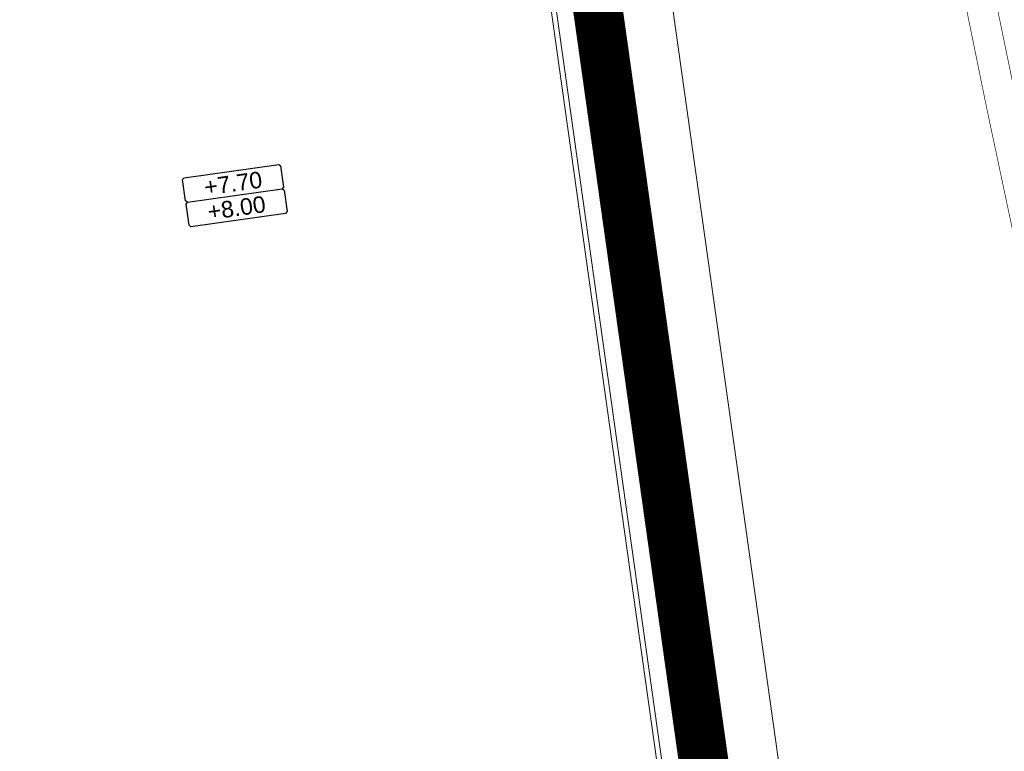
# Model space of a CAD drawing. Extents: x 98477 to 100410, y 398052 to 398969.
# Tile 196 of 256: x 98880 to 98910, y 398141 to 398163. Entities that reach past the tile are written whole.
import ezdxf
from ezdxf.enums import TextEntityAlignment as Align

# ---------------------------------------------------------------- set-up
doc = ezdxf.new("R2010")
doc.units = 0
doc.linetypes.add('AL-NUTSTRACE', pattern=[17, 5, -3.5, 0, -3.5, 5])
for name, color, linetype, lineweight in [('B-bestaande watergang', 150, 'Continuous', 9), ('N-GW-hoogtelijn laagte NAP +7.50', 90, 'AL-HOOGTELIJN +7.50', 18), ('X-AL-afwerkhoogte', 4, 'Continuous', 30), ('X-AL-hoogtelijn - Niv 1', 1, 'AL-HOOGTELIJN', 18), ('X-AL-nutstrace VERWERKT', 252, 'AL-NUTSTRACE', 18), ('X-AL-planhoogte brm', 10, 'Continuous', 25), ('X-AL-planhoogte wrm', 252, 'Continuous', 25)]:
    doc.layers.add(name, color=color, linetype=linetype, lineweight=lineweight)
doc.styles.add('CS Annotative', font='arial.ttf')
doc.styles.get("Standard").update_dxf_attribs({"font": 'txt.shx'})
doc.linetypes.add('AL-HOOGTELIJN', pattern='A,10,-1.5,["H",Standard,S=0.9,R=0,X=-0.3,Y=-0.45],-1.5,30', length=43)
doc.linetypes.add('AL-HOOGTELIJN +7.50', pattern='A,7.5,-1.5,["+7.50",Standard,S=0.9,R=0,X=-0.3,Y=-0.45],-4.5,22.5', length=36)

# ---------------------------------------------------------------- blocks, each defined once
blk = doc.blocks.new('*U280')
at = {"layer": 'X-AL-planhoogte brm', "flags": 128}
blk.add_lwpolyline([(-7.25, 3.75), (-7.5, 4), (-7.5, 7.25), (-7.25, 7.5), (7.25, 7.5), (7.5, 7.25), (7.5, 4), (7.25, 3.75)], dxfattribs=at)
at = {"layer": 'X-AL-planhoogte wrm', "flags": 128}
blk.add_lwpolyline([(7.5, 3.5), (7.5, 0.25), (7.25, 0), (-7.25, 0), (-7.5, 0.25), (-7.5, 3.5), (-7.25, 3.75), (7.25, 3.75)], close=True, dxfattribs=at)
at = {"layer": 'X-AL-planhoogte brm', "style": 'CS Annotative'}
blk.add_attdef('OMSCHRIJVING_afwerk', text='', height=2.5, dxfattribs=at).set_placement((0, 5.625), align=Align.MIDDLE_CENTER)
at = {"layer": 'X-AL-planhoogte wrm', "style": 'CS Annotative'}
blk.add_attdef('HOOGTE_eind', text='', height=2.5, dxfattribs=at).set_placement((0, 1.875), align=Align.MIDDLE_CENTER)

msp = doc.modelspace()

# ---------------------------------------------------------------- linework, layer by layer
at = {"layer": 'B-bestaande watergang', "const_width": 0.02}
for points in [[(98903.579, 398194.128), (98905.247, 398186.242), (98910.541, 398160.596), (98917.486, 398127.082), (98922.14, 398104.563), (98924.432, 398094.258), (98925.594, 398087.217), (98925.99, 398087.381), (98925.035, 398093.954), (98923.007, 398103.302), (98922.525, 398104.521), (98918.095, 398127.522), (98911.177, 398160.581), (98905.647, 398186.375), (98899.239, 398217.112), (98894.175, 398241.129), (98887.903, 398271.199)], [(98902.684, 398193.938), (98904.424, 398185.92), (98909.651, 398160.321), (98916.783, 398126.707), (98921.287, 398104.257), (98923.54, 398093.972), (98924.188, 398090.078), (98924.795, 398086.504), (98925.25, 398085.358), (98925.918, 398085.468), (98926.811, 398086.577), (98926.927, 398087.395)]]:
    msp.add_lwpolyline(points, dxfattribs=at)
at = {"layer": 'N-GW-hoogtelijn laagte NAP +7.50', "flags": 128}
msp.add_lwpolyline([(98837.993, 398104.106), (98860.955, 398098.52), (98866.566, 398097.245), (98872.192, 398096.038), (98875.69, 398095.331), (98877.833, 398094.898), (98883.488, 398093.829), (98889.155, 398092.827), (98894.833, 398091.894), (98904.531, 398090.421, 0.502051), (98909.662, 398095.496), (98896.896, 398186.332, 0.173421), (98881.364, 398215.946, 0.224655), (98876.872, 398217.347), (98840.146, 398212.186)], format="xyb", dxfattribs=at)
at = {"layer": 'X-AL-hoogtelijn - Niv 1', "flags": 128}
for points in [[(98826.467, 398159.772), (98895.727, 398169.506), (98903.594, 398113.53), (98898.984, 398091.845, -0.048529), (98898.211, 398091.887), (98894.911, 398092.388), (98889.239, 398093.32), (98883.578, 398094.321), (98877.929, 398095.389), (98875.789, 398095.821), (98872.294, 398096.527), (98866.674, 398097.734), (98861.069, 398099.007), (98836.538, 398104.974), (98834.537, 398116.267), (98830.34, 398136.968), (98826.901, 398157.561)], [(98826.644, 398159.645), (98895.599, 398169.336), (98903.441, 398113.535), (98898.862, 398091.991, -0.040998), (98898.233, 398092.035), (98894.935, 398092.536), (98889.264, 398093.468), (98883.605, 398094.468), (98877.958, 398095.536), (98875.819, 398095.968), (98872.325, 398096.674), (98866.706, 398097.88), (98861.104, 398099.153), (98836.668, 398105.097), (98834.685, 398116.295), (98830.487, 398136.995), (98827.049, 398157.588)]]:
    msp.add_lwpolyline(points, format="xyb", close=True, dxfattribs=at)
at = {"layer": 'X-AL-nutstrace VERWERKT', "const_width": 1.5, "flags": 128}
msp.add_lwpolyline([(98902.775, 398096.357), (98901.288, 398096.673), (98904.862, 398113.486), (98894.773, 398185.276)], dxfattribs=at)

# ---------------------------------------------------------------- block references
at = {"layer": 'X-AL-afwerkhoogte'}
ref = msp.add_blockref('*U280', (98886.949, 398156.984), dxfattribs=dict(at, xscale=0.2, yscale=0.2, zscale=0.2, rotation=8))
ref.add_attrib('OMSCHRIJVING_afwerk', '+7.70', dxfattribs={"layer": 'X-AL-planhoogte brm', "linetype": 'Continuous', "height": 0.5, "rotation": 8, "style": 'CS Annotative'}).set_placement((98886.792, 398158.098), align=Align.MIDDLE_CENTER)
ref.add_attrib('HOOGTE_eind', '+8.00', dxfattribs={"layer": 'X-AL-planhoogte wrm', "linetype": 'Continuous', "height": 0.5, "rotation": 8, "style": 'CS Annotative'}).set_placement((98886.897, 398157.355), align=Align.MIDDLE_CENTER)

doc.saveas('drawing.dxf')
